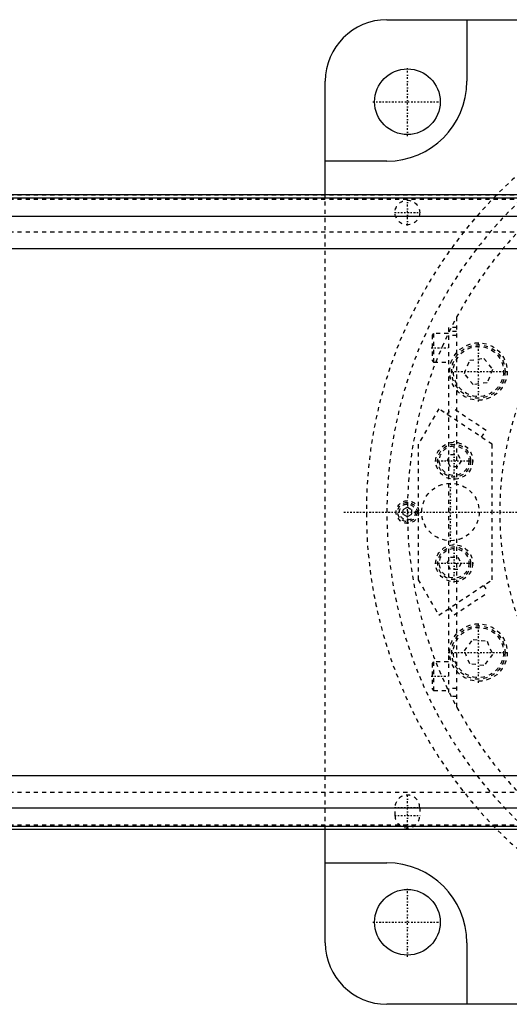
# Model space of a CAD drawing. Extents: x -906 to 156, y -125 to 125.
# Tile 6 of 7: x -194 to -75, y -120 to 120. Entities that reach past the tile are written whole.
import ezdxf

# ---------------------------------------------------------------- set-up
doc = ezdxf.new("R2010")
doc.units = 0
doc.linetypes.add('CENTER', pattern=[1.5, 0.45, -0.5, 0.05, -0.5])
doc.linetypes.add('DASHED', pattern=[2, 1, -1])
for name, color, linetype in [('AM_0', 7, 'CONTINUOUS'), ('AM_3', 7, 'DASHED'), ('AM_7', 7, 'CENTER')]:
    doc.layers.add(name, color=color, linetype=linetype)

msp = doc.modelspace()

# ---------------------------------------------------------------- linework, layer by layer
at = {"layer": 'AM_0', "color": 7, "linetype": 'CONTINUOUS'}
for p, q in [((-85.5, 120), (-85.5, 105)), ((-105, 120), (105, 120)), ((-120, 77.32), (-120, 105)), ((-105, 85.5), (-120, 85.5)), ((75, 77.32), (-509, 77.32)), ((-509, 76.54), (75, 76.54)), ((-509, 72.1), (75, 72.1)), ((-509, 64.2), (75, 64.2)), ((-509, -64.2), (75, -64.2)), ((-509, -72.1), (75, -72.1)), ((-509, -76.54), (75, -76.54)), ((-509, -77.32), (75, -77.32)), ((-120, -105), (-120, -77.32)), ((-120, -85.5), (-105, -85.5)), ((-85.5, -105), (-85.5, -120)), ((105, -120), (-105, -120))]:
    msp.add_line(p, q, dxfattribs=at)
for centre in [(-100, 100), (-100, -100)]:
    msp.add_circle(centre, 8, dxfattribs=at)
for centre, radius, start, end in [((-105, 105), 15, 90, 180), ((-105, 105), 19.5, 270, 0), ((-105, -105), 19.5, 0, 90), ((-105, -105), 15, 180, 270)]:
    msp.add_arc(centre, radius, start, end, dxfattribs=at)
at = {"layer": 'AM_3', "color": 6, "linetype": 'DASHED'}
for p, q in [((-509, 77.28), (75, 77.28)), ((-120, -77.32), (-120, 77.32)), ((-509, 76.29), (75, 76.29)), ((-509, 68.3), (75, 68.3)), ((-88, 47.5), (-88, -47.5)), ((-93.6, 43.5), (-94, 43.1)), ((-90, 43.5), (-93.6, 43.5)), ((-93.6, 43.5), (-93.6, 36.5)), ((-88, 45), (-90, 45)), ((-90, 45), (-90, -45)), ((-88, 44), (-90, 44)), ((-94, 43.1), (-94, 36.9)), ((-88, 43), (-90, 43)), ((-94, 36.9), (-93.6, 36.5)), ((-93.6, 36.5), (-90, 36.5)), ((-86.12, 33.8), (-84.8, 37)), ((-84.8, 37), (-81.36, 37.45)), ((-81.36, 37.45), (-79.25, 34.7)), ((-84.01, 31.05), (-86.12, 33.8)), ((-79.25, 34.7), (-80.58, 31.5)), ((-80.58, 31.5), (-84.01, 31.05)), ((-92.35, 25.16), (-97.35, 16.5)), ((-79.35, 16.5), (-92.35, 25.16)), ((-90.27, 23.77), (-89.16, 25.44)), ((-80.84, 19.89), (-89.16, 25.44)), ((-81.95, 18.23), (-80.84, 19.89)), ((-97.35, 16.5), (-97.35, -16.5)), ((-79.35, -16.5), (-79.35, 16.5)), ((-90.33, 12.5), (-89.47, 14)), ((-89.47, 11), (-90.33, 12.5)), ((-89.47, 14), (-87.73, 14)), ((-87.73, 14), (-86.87, 12.5)), ((-86.87, 12.5), (-87.73, 11)), ((-87.73, 11), (-89.47, 11)), ((-101, 0.58), (-100, 1.15)), ((-101, -0.58), (-101, 0.58)), ((-100, 1.15), (-99, 0.58)), ((-99, 0.58), (-99, -0.58)), ((-100, -1.15), (-101, -0.58)), ((-99, -0.58), (-100, -1.15)), ((-90.33, -12.5), (-89.47, -11)), ((-89.47, -11), (-87.73, -11)), ((-87.73, -11), (-86.87, -12.5)), ((-89.47, -14), (-90.33, -12.5)), ((-87.73, -14), (-89.47, -14)), ((-86.87, -12.5), (-87.73, -14)), ((-97.35, -16.5), (-92.35, -25.16)), ((-92.35, -25.16), (-79.35, -16.5)), ((-81.43, -17.89), (-80.32, -19.55)), ((-88.64, -25.09), (-80.32, -19.55)), ((-89.75, -23.43), (-88.64, -25.09)), ((-86.12, -33.8), (-84.01, -31.05)), ((-84.01, -31.05), (-80.58, -31.5)), ((-80.58, -31.5), (-79.25, -34.7)), ((-84.8, -37), (-86.12, -33.8)), ((-79.25, -34.7), (-81.36, -37.45)), ((-93.6, -36.5), (-94, -36.9)), ((-94, -36.9), (-94, -43.1)), ((-90, -36.5), (-93.6, -36.5)), ((-93.6, -36.5), (-93.6, -43.5)), ((-81.36, -37.45), (-84.8, -37)), ((-94, -43.1), (-93.6, -43.5)), ((-88, -43), (-90, -43)), ((-93.6, -43.5), (-90, -43.5)), ((-88, -45), (-90, -45)), ((-509, -68.3), (75, -68.3)), ((-103, -74), (-103, -72)), ((-97, -72), (-97, -74)), ((-509, -76.29), (75, -76.29)), ((-509, -77.28), (75, -77.28))]:
    msp.add_line(p, q, dxfattribs=at)
for centre, radius in [((-100, 73), 3), ((-82.69, 34.25), 7), ((-82.69, 34.25), 6.5), ((-82.69, 34.25), 6.1), ((-88.6, 12.5), 4.5), ((-88.6, 12.5), 4), ((-88.6, 12.5), 3.6), ((-89.5, 0), 7), ((-100, 0), 2.75), ((-100, 0), 2.35), ((-100, 0), 1.95), ((-88.6, -12.5), 4.5), ((-88.6, -12.5), 4), ((-88.6, -12.5), 3.6), ((-82.69, -34.25), 7), ((-82.69, -34.25), 6.5), ((-82.69, -34.25), 6.1)]:
    msp.add_circle(centre, radius, dxfattribs=at)
for centre, radius, start, end in [((0, 0), 110, 97.8375, 262.1625), ((0, 0), 105, 132.576, 227.424), ((0, 0), 100, 129.3579, 230.6421), ((0, 0), 77.5, 93.9058, 266.0942), ((-100, -72), 3, 0, 180), ((-100, -74), 3, 180, 0)]:
    msp.add_arc(centre, radius, start, end, dxfattribs=at)
at = {"layer": 'AM_7', "color": 4, "linetype": 'CENTER'}
for p, q in [((-100, 91.6), (-100, 108.4)), ((-108.4, 100), (-91.6, 100)), ((-100, 69.85), (-100, 76.15)), ((-103.15, 73), (-96.85, 73)), ((-82.69, 26.9), (-82.69, 41.6)), ((-94.2, 40), (-89.8, 40)), ((-90.04, 34.25), (-75.34, 34.25)), ((-88.6, 7.78), (-88.6, 17.23)), ((-93.32, 12.5), (-83.88, 12.5)), ((-89.5, -7.35), (-89.5, 7.35)), ((-100, -2.89), (-100, 2.89)), ((-115.5, 0), (115.5, 0)), ((-88.6, -17.22), (-88.6, -7.77)), ((-93.32, -12.5), (-83.88, -12.5)), ((-82.69, -41.6), (-82.69, -26.9)), ((-90.04, -34.25), (-75.34, -34.25)), ((-94.2, -40), (-89.8, -40)), ((-100, -77.15), (-100, -68.85)), ((-103.15, -72), (-96.85, -72)), ((-103.15, -74), (-96.85, -74)), ((-100, -108.4), (-100, -91.6)), ((-108.4, -100), (-91.6, -100))]:
    msp.add_line(p, q, dxfattribs=at)

doc.saveas('drawing.dxf')
